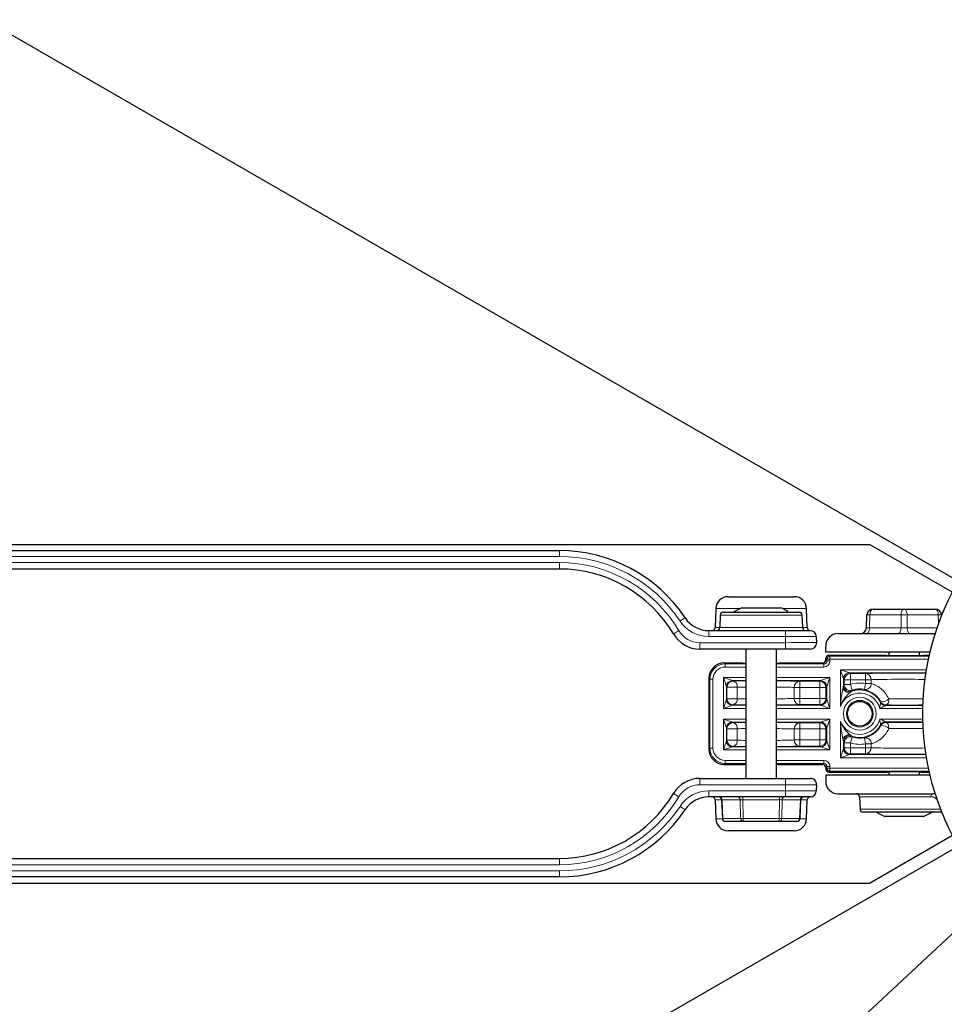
# Model space of a CAD drawing. Header units: millimetres. Extents: x 0 to 4205, y -17 to 2970.
# Tile 12 of 28: x 2209 to 2360, y 517 to 677. Entities that reach past the tile are written whole.
import ezdxf

# ---------------------------------------------------------------- set-up
doc = ezdxf.new("R2010")
doc.units = ezdxf.units.MM
doc.header["$LTSCALE"] = 5
doc.styles.add('SLDTEXTSTYLE0', font='TXT', dxfattribs={"width": 0.605})
doc.dimstyles.new('SLDDIMSTYLE5', dxfattribs={"dimtxt": 12.841593, "dimasz": 16.5, "dimexe": 0, "dimexo": 0.0625, "dimgap": 3.210398, "dimtad": 1, "dimdec": 1, "dimrnd": 1e-09, "dimzin": 12, "dimdsep": 46, "dimtxsty": 'SLDTEXTSTYLE0', "dimsah": 1, "dimcen": 0, "dimadec": 0, "dimazin": 3, "dimtfac": 1, "dimtdec": 1, "dimtofl": 0, "dimtmove": 0, "dimatfit": 3, "dimfxl": 0, "dimfrac": 2, "dimtolj": 1, "dimtzin": 12, "dimarcsym": 0})
doc.dimstyles.new('SLDDIMSTYLE6', dxfattribs={"dimtxt": 12.841593, "dimasz": 16.5, "dimexe": 0, "dimexo": 0.0625, "dimgap": 3.210398, "dimtad": 1, "dimdec": 4, "dimlfac": 5, "dimzin": 12, "dimdsep": 46, "dimtxsty": 'SLDTEXTSTYLE0', "dimsah": 1, "dimcen": 0.09, "dimadec": 3, "dimazin": 3, "dimtfac": 1, "dimtdec": 1, "dimtofl": 0, "dimtmove": 0, "dimatfit": 3, "dimfxl": 0, "dimfrac": 2, "dimtolj": 1, "dimtzin": 12, "dimarcsym": 0})

# ---------------------------------------------------------------- blocks, each defined once
blk = doc.blocks.new('_D_10')
at = {"color": 7, "linetype": 'Continuous', "lineweight": 18}
for p, q in [((2121.39, 304.74), (2399.01, 564.22)), ((2172.39, 383.34), (2175.61, 386.35)), ((2175.61, 386.35), (2189.08, 371.95)), ((2189.08, 371.95), (2185.85, 368.94)), ((2158.07, 369.96), (2154.85, 366.95)), ((2154.85, 366.95), (2168.31, 352.54)), ((2168.31, 352.54), (2171.54, 355.55))]:
    blk.add_line(p, q, dxfattribs=at)
blk.add_arc((2399.01, 564.22), 380, 210, 223.8208, dxfattribs=at)
blk.add_solid([(2121.39, 304.74), (2135.16, 314.18), (2131.74, 317.83)], dxfattribs=at)
at = {"color": 7, "linetype": 'Continuous', "lineweight": 18, "char_height": 13.229, "attachment_point": 1, "rotation": 43.067, "style": 'SLDTEXTSTYLE0'}
for s, insert in [('R380', (2136.18, 376.87)), ('15', (2159.89, 368.01))]:
    blk.add_mtext(s, dxfattribs=dict(at, insert=insert))
blk = doc.blocks.new('_D_11')
at = {"color": 7, "linetype": 'Continuous', "lineweight": 18}
for p, q in [((2069.92, 754.22), (2020.89, 782.53)), ((2069.92, 374.22), (2020.89, 345.92))]:
    blk.add_line(p, q, dxfattribs=at)
blk.add_arc((2399.01, 564.22), 431.61, 150, 210, dxfattribs=at)
for points in [[(2025.22, 780.03), (2015.06, 766.79), (2019.44, 764.37)], [(2025.22, 348.42), (2019.44, 364.07), (2015.06, 361.65)]]:
    blk.add_solid(points, dxfattribs=at)
at = {"color": 7, "linetype": 'Continuous', "lineweight": 18, "insert": (1950.73, 587.14), "char_height": 13.229, "attachment_point": 1, "rotation": 85.3719, "style": 'SLDTEXTSTYLE0'}
blk.add_mtext('60°', dxfattribs=at)

msp = doc.modelspace()

# ---------------------------------------------------------------- linework, layer by layer
at = {"color": 7, "linetype": 'Continuous', "lineweight": 25}
for p, q in [((2369.12823, 581.472355), (2069.916453, 754.222355)), ((2020.002478, 591.722355), (2347.374709, 591.722355)), ((2368.178477, 579.711294), (2347.374709, 591.722355)), ((2063.557355, 590.722355), (2297.054857, 590.722355)), ((2297.054857, 587.722355), (2063.557355, 587.722355)), ((2324.429549, 583.222355), (2335.182665, 583.222355)), ((2322.430766, 581.292154), (2322.322957, 578.204905)), ((2323.643714, 580.722355), (2335.9685, 580.722355)), ((2326.675921, 581.422355), (2332.936292, 581.422355)), ((2337.289255, 578.204905), (2337.181446, 581.292154)), ((2347.961478, 581.222355), (2353.006106, 581.222355)), ((2353.006106, 581.222355), (2358.050734, 581.222355)), ((2323.144018, 580.239805), (2323.072957, 578.204905)), ((2336.539255, 578.204905), (2336.468195, 580.239805)), ((2346.889808, 578.187455), (2346.962087, 580.257254)), ((2359.050125, 580.257254), (2359.054749, 580.124841)), ((2321.311522, 577.722355), (2333.738092, 577.722355)), ((2333.738092, 577.722355), (2337.735655, 577.722355)), ((2337.735655, 577.722355), (2337.771175, 577.722671)), ((2338.735046, 576.757254), (2338.769967, 575.757254)), ((2342.272405, 577.222355), (2357.641871, 577.222355)), ((2333.773013, 574.722355), (2319.860818, 574.722355)), ((2327.306106, 574.722355), (2327.306106, 553.722355)), ((2332.306106, 553.722355), (2332.306106, 574.722355)), ((2337.770576, 574.722355), (2333.773013, 574.722355)), ((2340.306106, 574.222355), (2340.273623, 575.152556)), ((2357.185059, 574.222355), (2340.306106, 574.222355)), ((2350.506106, 574.222355), (2350.506106, 573.69092)), ((2355.506106, 573.69092), (2355.506106, 574.222355)), ((2323.805726, 572.472355), (2326.768098, 572.472355)), ((2332.844115, 572.472355), (2339.806182, 572.472355)), ((2340.306106, 572.972279), (2340.306106, 573.222431)), ((2340.80603, 573.722355), (2349.92446, 573.722355)), ((2356.087753, 573.722355), (2357.068653, 573.722355)), ((2321.306106, 569.972736), (2321.306106, 558.471974)), ((2343.166314, 569.8623), (2343.166314, 568.797364)), ((2350.054668, 565.582562), (2356.027625, 565.582562)), ((2356.027625, 562.862148), (2350.054668, 562.862148)), ((2323.805726, 555.972355), (2327.056106, 555.972355)), ((2332.556106, 555.972355), (2339.806182, 555.972355)), ((2340.306106, 555.472431), (2340.306106, 555.222279)), ((2319.860818, 553.722355), (2333.773013, 553.722355)), ((2333.773013, 553.722355), (2337.770576, 553.722355)), ((2340.306106, 554.222355), (2340.273623, 553.292154)), ((2357.185059, 554.222355), (2340.306106, 554.222355)), ((2340.80603, 554.722355), (2350.256106, 554.722355)), ((2350.506106, 554.742367), (2350.506106, 554.222355)), ((2355.506106, 554.222355), (2355.506106, 554.742367)), ((2355.756106, 554.722355), (2357.068653, 554.722355)), ((2338.769967, 552.687455), (2338.735046, 551.687455)), ((2333.738092, 550.722355), (2321.311522, 550.722355)), ((2322.322957, 550.239805), (2322.430766, 547.152556)), ((2323.378693, 550.2425), (2323.501287, 547.20221)), ((2337.735655, 550.722355), (2333.738092, 550.722355)), ((2336.110926, 547.20221), (2336.233519, 550.2425)), ((2337.181446, 547.152556), (2337.289255, 550.239805)), ((2342.272405, 551.222355), (2357.641871, 551.222355)), ((2345.772957, 550.739805), (2345.844018, 548.704905)), ((2347.374709, 536.722355), (2368.178477, 548.733416)), ((2069.916453, 374.222355), (2369.12823, 546.972355)), ((2359.093702, 548.222355), (2346.343713, 548.222355)), ((2355.49133, 547.522355), (2349.875921, 547.522355)), ((2356.136292, 547.522355), (2355.49133, 547.522355)), ((2326.903494, 546.722355), (2324.000881, 546.722355)), ((2332.708719, 546.722355), (2326.903494, 546.722355)), ((2335.611332, 546.722355), (2332.708719, 546.722355)), ((2335.182665, 545.222355), (2324.429548, 545.222355)), ((2063.557355, 540.722355), (2297.054857, 540.722355)), ((2297.054857, 537.722355), (2063.557355, 537.722355)), ((2020.002478, 536.722355), (2347.374709, 536.722355))]:
    msp.add_line(p, q, dxfattribs=at)
at = {"color": 8, "linetype": 'Continuous', "lineweight": 18}
for p, q in [((2297.054857, 589.757254), (2297.054857, 590.722355)), ((2297.054857, 589.757254), (2063.557355, 589.757254)), ((2063.557355, 588.757254), (2297.054857, 588.757254)), ((2297.054857, 587.722355), (2297.054857, 588.757254)), ((2326.385837, 581.292154), (2322.430766, 581.292154)), ((2337.181446, 581.292154), (2333.226375, 581.292154)), ((2336.468195, 580.239805), (2323.144018, 580.239805)), ((2347.461783, 580.257254), (2347.389504, 578.187455)), ((2352.506411, 580.257254), (2347.461783, 580.257254)), ((2352.506411, 578.187455), (2352.506411, 580.257254)), ((2353.505802, 580.257254), (2353.505802, 578.187455)), ((2358.55043, 580.257254), (2353.505802, 580.257254)), ((2358.597026, 578.922908), (2358.55043, 580.257254)), ((2321.311522, 576.757254), (2321.311522, 577.722355)), ((2322.322957, 578.204905), (2323.072957, 578.204905)), ((2323.072957, 578.204905), (2336.539255, 578.204905)), ((2333.738092, 576.757254), (2333.738092, 577.722355)), ((2336.539255, 578.204905), (2337.289255, 578.204905)), ((2347.389504, 578.187455), (2352.506411, 578.187455)), ((2353.505802, 578.187455), (2358.337003, 578.187455)), ((2319.860818, 574.722355), (2319.860818, 575.757254)), ((2319.860818, 575.757254), (2333.773013, 575.757254)), ((2333.738092, 576.757254), (2321.311522, 576.757254)), ((2333.773013, 575.757254), (2333.738092, 576.757254)), ((2333.773013, 574.722355), (2333.773013, 575.757254)), ((2323.805726, 572.472355), (2323.971701, 572.306379)), ((2339.972158, 572.306379), (2339.806182, 572.472355)), ((2340.472082, 573.056456), (2340.306106, 573.222431)), ((2340.306106, 572.972279), (2340.472082, 572.806303)), ((2340.472082, 573.056456), (2340.972006, 573.056456)), ((2340.472082, 572.806303), (2340.472082, 573.056456)), ((2340.472082, 572.806303), (2340.972006, 572.806303)), ((2340.80603, 573.722355), (2340.972006, 573.556379)), ((2340.972006, 573.556379), (2340.972006, 573.056456)), ((2340.972006, 573.556379), (2357.0314, 573.556379)), ((2340.972006, 573.056456), (2340.972006, 572.806303)), ((2356.923347, 573.056456), (2340.972006, 573.056456)), ((2323.971701, 572.306379), (2323.971701, 571.806456)), ((2323.971701, 572.306379), (2327.306106, 572.306379)), ((2327.306106, 571.806456), (2323.971701, 571.806456)), ((2332.306106, 572.306379), (2339.972158, 572.306379)), ((2339.972158, 571.806456), (2332.306106, 571.806456)), ((2339.972158, 572.306379), (2339.972158, 571.806456)), ((2343.166314, 569.8623), (2342.66639, 571.362071)), ((2342.66639, 565.41972), (2342.66639, 571.362071)), ((2342.66639, 571.362071), (2356.602988, 571.362071)), ((2342.66639, 571.362071), (2344.166161, 570.862148)), ((2321.472082, 569.80676), (2321.306106, 569.972736)), ((2321.972006, 569.80676), (2321.472082, 569.80676)), ((2321.472082, 558.637949), (2321.472082, 569.80676)), ((2321.972006, 569.80676), (2321.972006, 558.637949)), ((2323.66639, 570.112071), (2325.166161, 569.612148)), ((2323.66639, 570.112071), (2327.306106, 570.112071)), ((2323.66639, 565.082638), (2323.66639, 570.112071)), ((2324.166314, 568.6123), (2323.66639, 570.112071)), ((2327.306106, 569.612148), (2325.166161, 569.612148)), ((2325.166161, 569.612148), (2325.245579, 569.53273)), ((2332.306106, 570.112071), (2340.945823, 570.112071)), ((2339.446051, 569.612148), (2332.306106, 569.612148)), ((2336.076074, 569.489505), (2339.323409, 569.489505)), ((2336.076074, 569.489505), (2336.076074, 568.489658)), ((2339.323409, 569.489505), (2339.446051, 569.612148)), ((2339.323409, 569.489505), (2339.323409, 568.489658)), ((2339.446051, 569.612148), (2340.945823, 570.112071)), ((2340.945823, 570.112071), (2340.445899, 568.6123)), ((2340.945823, 570.112071), (2340.945823, 565.082638)), ((2343.288956, 569.739658), (2343.166314, 569.8623)), ((2343.288956, 568.968413), (2343.288956, 569.739658)), ((2344.288804, 569.739658), (2343.288956, 569.739658)), ((2356.521837, 570.862148), (2344.166161, 570.862148)), ((2344.166161, 570.862148), (2344.288804, 570.739505)), ((2344.288804, 570.739505), (2346.736138, 570.739505)), ((2344.288804, 570.739505), (2344.288804, 569.739658)), ((2346.736138, 569.739658), (2344.288804, 569.739658)), ((2344.288804, 569.739658), (2344.288804, 568.968413)), ((2346.736138, 570.739505), (2346.736138, 569.739658)), ((2347.665022, 569.739658), (2346.736138, 569.739658)), ((2346.736138, 569.117486), (2346.736138, 569.739658)), ((2347.665022, 569.739658), (2347.665022, 569.117486)), ((2324.166314, 568.6123), (2324.166314, 566.58241)), ((2324.245731, 568.532882), (2324.166314, 568.6123)), ((2324.245731, 566.661827), (2324.245731, 568.532882)), ((2325.921212, 568.532882), (2324.245731, 568.532882)), ((2325.921212, 568.532882), (2325.921212, 566.661827)), ((2335.14719, 566.705052), (2335.14719, 568.489658)), ((2336.076074, 568.489658), (2335.14719, 568.489658)), ((2339.323409, 568.489658), (2336.076074, 568.489658)), ((2336.076074, 568.489658), (2336.076074, 566.705052)), ((2339.323409, 566.705052), (2339.323409, 568.489658)), ((2340.323257, 568.489658), (2339.323409, 568.489658)), ((2340.445899, 568.6123), (2340.323257, 568.489658)), ((2340.323257, 568.489658), (2340.323257, 566.705052)), ((2340.445899, 566.58241), (2340.445899, 568.6123)), ((2344.288804, 568.968413), (2343.288956, 568.968413)), ((2344.288804, 568.968413), (2344.593272, 568.01605)), ((2346.736138, 569.117486), (2346.549514, 568.13521)), ((2347.665022, 569.117486), (2346.736138, 569.117486)), ((2323.66639, 565.082638), (2324.166314, 566.58241)), ((2324.166314, 566.58241), (2324.245731, 566.661827)), ((2325.921212, 566.661827), (2324.245731, 566.661827)), ((2336.076074, 566.705052), (2335.14719, 566.705052)), ((2336.076074, 566.705052), (2336.076074, 565.705204)), ((2336.076074, 566.705052), (2339.323409, 566.705052)), ((2339.323409, 566.705052), (2339.323409, 565.705204)), ((2340.323257, 566.705052), (2339.323409, 566.705052)), ((2340.323257, 566.705052), (2340.445899, 566.58241)), ((2340.445899, 566.58241), (2340.945823, 565.082638)), ((2325.166161, 565.582562), (2323.66639, 565.082638)), ((2327.306106, 565.082638), (2323.66639, 565.082638)), ((2325.245579, 565.661979), (2325.166161, 565.582562)), ((2325.166161, 565.582562), (2327.306106, 565.582562)), ((2332.306106, 565.582562), (2339.446051, 565.582562)), ((2340.945823, 565.082638), (2332.306106, 565.082638)), ((2339.323409, 565.705204), (2336.076074, 565.705204)), ((2339.446051, 565.582562), (2339.323409, 565.705204)), ((2340.945823, 565.082638), (2339.446051, 565.582562)), ((2356.014713, 565.082638), (2349.054401, 565.082638)), ((2350.089841, 565.642584), (2350.054668, 565.582562)), ((2323.66639, 563.362071), (2327.306106, 563.362071)), ((2323.66639, 558.332638), (2323.66639, 563.362071)), ((2324.166314, 561.8623), (2323.66639, 563.362071)), ((2323.66639, 563.362071), (2325.166161, 562.862148)), ((2332.306106, 563.362071), (2340.945823, 563.362071)), ((2339.446051, 562.862148), (2340.945823, 563.362071)), ((2340.945823, 563.362071), (2340.445899, 561.8623)), ((2340.945823, 563.362071), (2340.945823, 558.332638)), ((2342.66639, 557.082638), (2342.66639, 563.02499)), ((2349.054401, 563.362071), (2356.014713, 563.362071)), ((2324.166314, 561.8623), (2324.166314, 559.83241)), ((2324.245731, 561.782882), (2324.166314, 561.8623)), ((2324.245731, 559.911827), (2324.245731, 561.782882)), ((2325.921212, 561.782882), (2324.245731, 561.782882)), ((2327.306106, 562.862148), (2325.166161, 562.862148)), ((2325.166161, 562.862148), (2325.245579, 562.78273)), ((2325.921212, 561.782882), (2325.921212, 559.911827)), ((2339.446051, 562.862148), (2332.306106, 562.862148)), ((2335.14719, 559.955052), (2335.14719, 561.739658)), ((2335.14719, 561.739658), (2336.076074, 561.739658)), ((2336.076074, 562.739505), (2339.323409, 562.739505)), ((2336.076074, 561.739658), (2336.076074, 562.739505)), ((2339.323409, 561.739658), (2336.076074, 561.739658)), ((2336.076074, 561.739658), (2336.076074, 559.955052)), ((2339.323409, 562.739505), (2339.446051, 562.862148)), ((2339.323409, 561.739658), (2339.323409, 562.739505)), ((2339.323409, 561.739658), (2340.323257, 561.739658)), ((2339.323409, 559.955052), (2339.323409, 561.739658)), ((2340.445899, 561.8623), (2340.323257, 561.739658)), ((2340.323257, 561.739658), (2340.323257, 559.955052)), ((2340.445899, 559.83241), (2340.445899, 561.8623)), ((2350.054668, 562.862148), (2350.089841, 562.802126)), ((2323.66639, 558.332638), (2324.166314, 559.83241)), ((2324.166314, 559.83241), (2324.245731, 559.911827)), ((2325.921212, 559.911827), (2324.245731, 559.911827)), ((2335.14719, 559.955052), (2336.076074, 559.955052)), ((2336.076074, 558.955204), (2336.076074, 559.955052)), ((2336.076074, 559.955052), (2339.323409, 559.955052)), ((2339.323409, 558.955204), (2339.323409, 559.955052)), ((2339.323409, 559.955052), (2340.323257, 559.955052)), ((2340.323257, 559.955052), (2340.445899, 559.83241)), ((2340.445899, 559.83241), (2340.945823, 558.332638)), ((2344.593272, 560.42866), (2344.288804, 559.476297)), ((2346.549514, 560.3095), (2346.736138, 559.327223)), ((2321.306106, 558.471974), (2321.472082, 558.637949)), ((2321.472082, 558.637949), (2321.972006, 558.637949)), ((2325.166161, 558.832562), (2323.66639, 558.332638)), ((2327.306106, 558.332638), (2323.66639, 558.332638)), ((2325.245579, 558.911979), (2325.166161, 558.832562)), ((2325.166161, 558.832562), (2327.306106, 558.832562)), ((2332.306106, 558.832562), (2339.446051, 558.832562)), ((2340.945823, 558.332638), (2332.306106, 558.332638)), ((2339.323409, 558.955204), (2336.076074, 558.955204)), ((2339.446051, 558.832562), (2339.323409, 558.955204)), ((2340.945823, 558.332638), (2339.446051, 558.832562)), ((2342.66639, 557.082638), (2343.166314, 558.58241)), ((2343.169436, 559.642911), (2343.166314, 559.64761)), ((2343.166314, 559.647345), (2343.166314, 558.58241)), ((2343.166314, 558.58241), (2343.288956, 558.705052)), ((2343.288956, 558.705052), (2343.288956, 559.476297)), ((2343.288956, 559.476297), (2344.288804, 559.476297)), ((2344.288804, 558.705052), (2343.288956, 558.705052)), ((2344.288804, 559.476297), (2344.288804, 558.705052)), ((2344.288804, 558.705052), (2346.736138, 558.705052)), ((2344.288804, 558.705052), (2344.288804, 557.705204)), ((2346.736138, 559.327223), (2347.665022, 559.327223)), ((2346.736138, 558.705052), (2346.736138, 559.327223)), ((2346.736138, 558.705052), (2346.736138, 557.705204)), ((2347.665022, 558.705052), (2346.736138, 558.705052)), ((2347.665022, 559.327223), (2347.665022, 558.705052)), ((2323.971701, 556.638254), (2327.306106, 556.638254)), ((2323.971701, 556.638254), (2323.971701, 556.13833)), ((2332.306106, 556.638254), (2339.972158, 556.638254)), ((2339.972158, 556.13833), (2339.972158, 556.638254)), ((2344.166161, 557.582562), (2342.66639, 557.082638)), ((2356.602988, 557.082638), (2342.66639, 557.082638)), ((2344.288804, 557.705204), (2344.166161, 557.582562)), ((2344.166161, 557.582562), (2356.521837, 557.582562)), ((2346.736138, 557.705204), (2344.288804, 557.705204)), ((2323.971701, 556.13833), (2323.805726, 555.972355)), ((2327.306106, 556.13833), (2323.971701, 556.13833)), ((2339.972158, 556.13833), (2332.306106, 556.13833)), ((2339.806182, 555.972355), (2339.972158, 556.13833)), ((2340.472082, 555.638406), (2340.306106, 555.472431)), ((2340.306106, 555.222279), (2340.472082, 555.388254)), ((2340.472082, 555.638406), (2340.972006, 555.638406)), ((2340.472082, 555.388254), (2340.472082, 555.638406)), ((2340.472082, 555.388254), (2340.972006, 555.388254)), ((2340.972006, 554.88833), (2340.80603, 554.722355)), ((2340.972006, 555.638406), (2340.972006, 555.388254)), ((2340.972006, 555.388254), (2356.923347, 555.388254)), ((2340.972006, 554.88833), (2340.972006, 555.388254)), ((2357.0314, 554.88833), (2340.972006, 554.88833)), ((2319.860818, 553.722355), (2319.860818, 552.687455)), ((2333.773013, 553.722355), (2333.773013, 552.687455)), ((2333.773013, 552.687455), (2319.860818, 552.687455)), ((2321.311522, 551.687455), (2333.738092, 551.687455)), ((2321.311522, 550.722355), (2321.311522, 551.687455)), ((2333.738092, 551.687455), (2333.773013, 552.687455)), ((2333.738092, 550.722355), (2333.738092, 551.687455)), ((2323.378802, 550.239805), (2322.322957, 550.239805)), ((2323.445756, 550.239805), (2323.378693, 550.2425)), ((2326.409557, 550.239805), (2323.445756, 550.239805)), ((2323.445756, 550.239805), (2323.568132, 547.204905)), ((2326.470745, 547.204905), (2326.409557, 550.239805)), ((2326.842306, 550.239805), (2326.842306, 550.722355)), ((2332.769907, 550.239805), (2326.842306, 550.239805)), ((2326.842306, 550.239805), (2326.903494, 547.204905)), ((2332.708719, 547.204905), (2332.769907, 550.239805)), ((2332.769907, 550.239805), (2332.769907, 550.722355)), ((2333.202656, 550.239805), (2333.141468, 547.204905)), ((2336.166457, 550.239805), (2333.202656, 550.239805)), ((2336.044081, 547.204905), (2336.166457, 550.239805)), ((2336.233519, 550.2425), (2336.166457, 550.239805)), ((2337.289255, 550.239805), (2336.233411, 550.239805)), ((2357.342308, 550.739805), (2345.772957, 550.739805)), ((2345.844018, 548.704905), (2358.903628, 548.704905)), ((2322.430766, 547.152556), (2323.505777, 547.152556)), ((2323.568132, 547.204905), (2323.501287, 547.20221)), ((2323.568132, 547.204905), (2326.470745, 547.204905)), ((2326.903494, 547.204905), (2332.708719, 547.204905)), ((2326.903494, 546.722355), (2326.903494, 547.204905)), ((2332.708719, 546.722355), (2332.708719, 547.204905)), ((2333.141468, 547.204905), (2336.044081, 547.204905)), ((2336.110926, 547.20221), (2336.044081, 547.204905)), ((2336.106436, 547.152556), (2337.181446, 547.152556)), ((2297.054857, 540.722355), (2297.054857, 539.687455)), ((2297.054857, 539.687455), (2063.557355, 539.687455)), ((2063.557355, 538.687455), (2297.054857, 538.687455)), ((2297.054857, 537.722355), (2297.054857, 538.687455))]:
    msp.add_line(p, q, dxfattribs=at)
at = {"color": 8, "linetype": 'Continuous', "lineweight": 18, "flags": 128}
for points in [[(2347.461783, 580.257254), (2347.474293, 580.447306), (2347.504705, 580.629091), (2347.551902, 580.795931), (2347.614149, 580.941695), (2347.689159, 581.061025), (2347.774175, 581.149539), (2347.866074, 581.203982), (2347.961478, 581.222355)], [(2352.506411, 580.257254), (2352.518921, 580.447306), (2352.549334, 580.629091), (2352.59653, 580.795931), (2352.658777, 580.941695), (2352.733787, 581.061025), (2352.818803, 581.149539), (2352.910702, 581.203982), (2353.006106, 581.222355)], [(2353.505802, 580.257254), (2353.493291, 580.447306), (2353.462879, 580.629091), (2353.415682, 580.795931), (2353.353436, 580.941695), (2353.278426, 581.061025), (2353.19341, 581.149539), (2353.101511, 581.203982), (2353.006106, 581.222355)], [(2358.55043, 580.257254), (2358.53792, 580.447306), (2358.507507, 580.629091), (2358.460311, 580.795931), (2358.398064, 580.941695), (2358.323054, 581.061025), (2358.238038, 581.149539), (2358.146139, 581.203982), (2358.050734, 581.222355)], [(2346.889808, 577.222355), (2346.985213, 577.240728), (2347.077112, 577.295171), (2347.162128, 577.383684), (2347.237138, 577.503015), (2347.299384, 577.648778), (2347.346581, 577.815618), (2347.376993, 577.997404), (2347.389504, 578.187455)], [(2352.006716, 577.222355), (2352.10212, 577.240728), (2352.194019, 577.295171), (2352.279035, 577.383684), (2352.354045, 577.503015), (2352.416292, 577.648778), (2352.463488, 577.815618), (2352.493901, 577.997404), (2352.506411, 578.187455)], [(2354.005497, 577.222355), (2353.910093, 577.240728), (2353.818194, 577.295171), (2353.733178, 577.383684), (2353.658168, 577.503015), (2353.595921, 577.648778), (2353.548724, 577.815618), (2353.518312, 577.997404), (2353.505802, 578.187455)], [(2350.089841, 565.642584), (2350.173304, 565.664454), (2350.253624, 565.72316), (2350.327774, 565.816491), (2350.392963, 565.940932), (2350.446734, 566.091795), (2350.487063, 566.263397), (2350.51243, 566.449277), (2350.52188, 566.642432)], [(2349.21931, 562.294081), (2349.19685, 562.325355), (2349.180621, 562.347829)], [(2350.089841, 562.802126), (2350.173304, 562.780256), (2350.253624, 562.721549), (2350.327774, 562.628218), (2350.392963, 562.503778), (2350.446734, 562.352915), (2350.487063, 562.181312), (2350.51243, 561.995433), (2350.52188, 561.802278)], [(2357.342308, 550.739805), (2357.349808, 550.83483), (2357.36804, 550.925723), (2357.396334, 551.009143), (2357.43365, 551.082025), (2357.478618, 551.14169), (2357.529584, 551.185947), (2357.584677, 551.213168), (2357.641871, 551.222355)]]:
    msp.add_lwpolyline(points, dxfattribs=at)
at = {"color": 8, "linetype": 'Continuous', "lineweight": 18}
for radius in [2.665899, 2.165975]:
    msp.add_circle((2345.806106, 564.222355), radius, dxfattribs=at)
at = {"color": 7, "linetype": 'Continuous', "lineweight": 25}
msp.add_circle((2345.806106, 564.222355), 2, dxfattribs=at)
for centre, radius, start, end in [((2399.006106, 564.222355), 43, 134.20242492, 330), ((2297.054857, 566.218053), 24.504301, 33.6231528, 90), ((2297.054857, 566.218053), 21.504301, 30.63143474, 90), ((2324.429548, 581.222355), 2, 90, 178), ((2335.182665, 581.222355), 2, 2, 90), ((2323.643713, 580.222355), 0.5, 90, 178), ((2329.806106, 574.060158), 8, 113.03374411, 123.61518218), ((2329.806106, 574.060158), 8, 57.39531506, 66.96625589), ((2335.9685, 580.222355), 0.5, 2, 90), ((2347.961478, 580.222355), 1, 90, 178), ((2358.050734, 580.222355), 1, 2, 90), ((2321.311522, 582.348275), 4.62592, 213.6231528, 270), ((2321.823262, 578.222355), 0.5, 270, 358), ((2322.573262, 578.222355), 0.5, 270, 358), ((2337.038951, 578.222355), 0.5, 182, 270), ((2337.788951, 578.222355), 0.5, 182, 270), ((2337.735655, 576.722355), 1, 2, 90), ((2345.890418, 578.222355), 1, 270, 358), ((2319.860818, 579.722355), 5, 210.63143474, 270), ((2337.770576, 575.722355), 1, 270, 2), ((2342.272405, 575.222355), 2, 90, 182), ((2357.641871, 579.222355), 2, 270, 281.20200381), ((2345.806106, 564.222355), 3.98285, 79.24251972, 107.72894745), ((2350.054859, 566.582735), 1.000173, 209.062907, 269.98904805), ((2350.054859, 561.861975), 1.000173, 90.01095195, 150.937093), ((2319.860818, 548.722355), 5, 90, 149.36856526), ((2337.770576, 552.722355), 1, 358, 90), ((2342.272405, 553.222355), 2, 178, 270), ((2337.735655, 551.722355), 1, 270, 358), ((2297.054857, 562.226656), 21.504301, 270, 329.36856526), ((2321.311522, 546.096434), 4.62592, 90, 146.3768472), ((2321.823262, 550.222355), 0.5, 2, 90), ((2322.879099, 550.222355), 0.5, 2.3005741, 90), ((2336.733113, 550.222355), 0.5, 90, 177.72760686), ((2337.788951, 550.222355), 0.5, 90, 178), ((2345.273262, 550.722355), 0.5, 2, 90), ((2357.641871, 549.222355), 2, 78.79799619, 90), ((2297.054857, 562.226656), 24.504301, 270, 326.3768472), ((2346.343713, 548.722355), 0.5, 182, 270), ((2324.429548, 547.222355), 2, 182, 270), ((2324.000881, 547.222355), 0.5, 182.30908857, 270), ((2335.182665, 547.222355), 2, 270, 358), ((2335.611332, 547.222355), 0.5, 270, 357.69091143), ((2353.006106, 554.884551), 8, 236.38481782, 246.96625589), ((2353.006106, 554.884551), 8, 293.03374411, 303.61518218)]:
    msp.add_arc(centre, radius, start, end, dxfattribs=at)
at = {"color": 8, "linetype": 'Continuous', "lineweight": 18}
for centre, radius, start, end in [((2297.054857, 566.252953), 23.504301, 33.6231528, 90), ((2297.054857, 566.252953), 22.504301, 30.63143474, 90), ((2321.479636, 572.407039), 8.403674, 118.57931741, 125.27224577), ((2321.311522, 582.383175), 5.62592, 213.6231528, 270), ((2347.211935, 575.572515), 4.691397, 86.94717897, 93.05282103), ((2353.006106, 557.381581), 22.881131, 88.748632, 91.251368), ((2358.800278, 575.572515), 4.691397, 86.94717897, 93.05282103), ((2320.551445, 570.235483), 8.548883, 118.90729944, 125.73562028), ((2319.860818, 579.757254), 4, 210.63143474, 270), ((2340.972184, 573.056277), 0.500102, 90.02043702, 179.97956298), ((2325.166518, 568.611943), 1.000205, 90.02043702, 179.97956298), ((2325.245935, 568.532526), 1.000205, 90.02043702, 179.97956298), ((2325.028178, 568.657625), 0.901705, 352.04814428, 76.04852675), ((2336.120539, 568.516794), 0.973727, 92.61726629, 181.59698221), ((2339.323052, 568.489301), 1.000205, 0.02043702, 89.97956298), ((2339.445695, 568.611943), 1.000205, 0.02043702, 89.97956298), ((2344.166518, 569.861943), 1.000205, 90.02043702, 179.97956298), ((2344.28916, 569.739301), 1.000205, 90.02043702, 179.97956298), ((2346.691674, 569.766794), 0.973727, 358.40301779, 87.38273371), ((2344.289195, 568.968949), 1.00024, 180.0307431, 287.69820435), ((2345.806106, 564.222355), 4.982697, 79.24251972, 107.72894745), ((2345.806106, 564.222355), 3.860207, 29.05195505, 109.72058368), ((2346.679003, 569.112702), 0.986031, 262.45395425, 0.27802454), ((2325.166518, 566.582766), 1.000205, 180.02043702, 269.97956298), ((2325.245935, 566.662184), 1.000205, 180.02043702, 269.97956298), ((2325.028178, 566.537084), 0.901705, 283.95147325, 7.95185572), ((2336.120539, 566.677915), 0.973727, 178.40301779, 267.38273371), ((2339.323052, 566.705409), 1.000205, 270.02043702, 359.97956298), ((2339.445695, 566.582766), 1.000205, 270.02043702, 359.97956298), ((2345.806106, 564.222355), 3.360283, 14.83374375, 159.12510641), ((2338.938333, 573.510242), 12.64367, 324.10300574, 324.40310468), ((2349.255814, 568.024817), 1.874544, 268.88417755, 312.485213), ((2350.090031, 566.642756), 1.000172, 209.47493436, 269.98914826), ((2345.806106, 564.222355), 3.360283, 200.87489359, 345.16625625), ((2325.166518, 561.861943), 1.000205, 90.02043702, 179.97956298), ((2325.245935, 561.782526), 1.000205, 90.02043702, 179.97956298), ((2325.028178, 561.907625), 0.901705, 352.04814428, 76.04852675), ((2336.120539, 561.766794), 0.973727, 92.61726629, 181.59698221), ((2339.323052, 561.739301), 1.000205, 0.02043702, 89.97956298), ((2339.445695, 561.861943), 1.000205, 0.02043702, 89.97956298), ((2345.806106, 564.222355), 3.860207, 250.27941632, 330.94804495), ((2350.090031, 561.801953), 1.000172, 90.01085174, 150.52506564), ((2349.255814, 560.419892), 1.874544, 47.514787, 91.11582245), ((2325.166518, 559.832766), 1.000205, 180.02043702, 269.97956298), ((2325.245935, 559.912184), 1.000205, 180.02043702, 269.97956298), ((2325.028178, 559.787084), 0.901705, 283.95147325, 7.95185572), ((2336.120539, 559.927915), 0.973727, 178.40301779, 267.38273371), ((2339.323052, 559.955409), 1.000205, 270.02043702, 359.97956298), ((2339.445695, 559.832766), 1.000205, 270.02043702, 359.97956298), ((2344.289195, 559.47576), 1.00024, 72.30179565, 179.9692569), ((2345.806106, 564.222355), 3.98285, 252.27105255, 280.75748028), ((2346.679003, 559.332008), 0.986031, 359.72197546, 97.54604575), ((2344.166518, 558.582766), 1.000205, 180.02043702, 269.97956298), ((2344.28916, 558.705409), 1.000205, 180.02043702, 269.97956298), ((2345.806106, 564.222355), 4.982697, 252.27105255, 280.75748028), ((2346.691674, 558.677915), 0.973727, 272.61726629, 1.59698221), ((2340.972184, 555.388432), 0.500102, 180.02043702, 269.97956298), ((2319.860818, 548.687455), 4, 90, 149.36856526), ((2321.311522, 546.061535), 5.62592, 90, 146.3768472), ((2297.054857, 562.191757), 22.504301, 270, 329.36856526), ((2320.551445, 558.209227), 8.548883, 234.26437972, 241.09270056), ((2322.978609, 550.256188), 0.467434, 357.99135026, 85.77987715), ((2325.94241, 550.256188), 0.467434, 357.99135026, 85.77987715), ((2333.669803, 550.256188), 0.467434, 94.22012285, 182.00864974), ((2336.633604, 550.256188), 0.467434, 94.22012285, 182.00864974), ((2297.054857, 562.191757), 23.504301, 270, 326.3768472), ((2321.479636, 556.037671), 8.403674, 234.72775423, 241.42068259), ((2324.035279, 547.188521), 0.467434, 177.99135026, 265.77987715), ((2326.937891, 547.188521), 0.467434, 177.99135026, 265.77987715), ((2326.687119, 555.610919), 8.408799, 268.52550734, 271.47449266), ((2332.925093, 555.610919), 8.408799, 268.52550734, 271.47449266), ((2332.674321, 547.188521), 0.467434, 274.22012285, 2.00864974), ((2335.576934, 547.188521), 0.467434, 274.22012285, 2.00864974)]:
    msp.add_arc(centre, radius, start, end, dxfattribs=at)
for centre, major_axis, ratio, start_param, end_param in [((2347.891637, 578.222355), (1.001828, 0.034928), 0.0200473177, 3.1401919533, 4.1866861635), ((2353.006106, 578.222355), (1, 0), 0.0402902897, 4.1891418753, 5.2356360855), ((2333.733217, 576.722355), (5.001829, 0.034893), 0.0069702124, 0.0001947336, 1.5697730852), ((2333.768138, 575.722355), (5.001829, 0.034893), 0.0069702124, 0.0001947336, 1.5697730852), ((2339.971853, 572.806608), (0.707322, -0.707322), 0.9996954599, 5.497939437, 7.0684311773), ((2339.971853, 572.806608), (0.353876, -0.353876), 0.9990870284, 5.497939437, 7.0684311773), ((2323.97231, 569.806151), (1.76809, -1.76809), 0.9998172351, 2.3563467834, 3.9268385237), ((2323.97231, 569.806151), (-1.414644, 1.414644), 0.9996954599, 5.497939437, 7.0684311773), ((2329.806106, 569.445868), (6.75, 0), 0.0174550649, 1.9368929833, 2.3126202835), ((2329.806106, 569.445868), (6.75, 0), 0.0174550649, 0.3794077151, 1.2046996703), ((2353.006106, 570.695868), (6.75, 0), 0.0174550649, 1.024720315, 2.7621849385), ((2353.006106, 569.69602), (5.75, 0), 0.0204907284, 0.9238141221, 2.7621849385), ((2329.806106, 568.44602), (5.75, 0), 0.0204907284, 2.0205931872, 2.3126202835), ((2329.806106, 568.44602), (5.75, 0), 0.0204907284, 0.3794077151, 1.1209994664), ((2329.806106, 566.74869), (5.75, 0), 0.0204907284, 3.9705650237, 4.26259212), ((2329.806106, 566.74869), (5.75, 0), 0.0204907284, 5.1621858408, 5.9037775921), ((2353.006106, 566.74869), (5.75, 0), 0.0204907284, 4.2656362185, 5.2753082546), ((2329.806106, 565.748842), (6.75, 0), 0.0174550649, 3.9705650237, 4.3462923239), ((2329.806106, 565.748842), (6.75, 0), 0.0174550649, 5.0784856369, 5.9037775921), ((2353.006106, 565.748842), (6.75, 0), 0.0174550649, 4.2656362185, 5.1768316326), ((2329.806106, 562.695868), (6.75, 0), 0.0174550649, 1.9368929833, 2.3126202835), ((2329.806106, 561.69602), (5.75, 0), 0.0204907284, 2.0205931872, 2.3126202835), ((2329.806106, 562.695868), (6.75, 0), 0.0174550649, 0.3794077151, 1.2046996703), ((2329.806106, 561.69602), (5.75, 0), 0.0204907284, 0.3794077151, 1.1209994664), ((2353.006106, 562.695868), (6.75, 0), 0.0174550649, 1.1063536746, 2.0175490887), ((2353.006106, 561.69602), (5.75, 0), 0.0204907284, 1.0078770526, 2.0175490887), ((2329.806106, 559.99869), (5.75, 0), 0.0204907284, 3.9705650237, 4.26259212), ((2329.806106, 559.99869), (5.75, 0), 0.0204907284, 5.1621858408, 5.9037775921), ((2323.97231, 558.638559), (1.76809, 1.76809), 0.9998172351, 2.3563467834, 3.9268385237), ((2323.97231, 558.638559), (-1.414644, -1.414644), 0.9996954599, 5.497939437, 7.0684311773), ((2329.806106, 558.998842), (6.75, 0), 0.0174550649, 3.9705650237, 4.3462923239), ((2329.806106, 558.998842), (6.75, 0), 0.0174550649, 5.0784856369, 5.9037775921), ((2353.006106, 558.74869), (5.75, 0), 0.0204907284, 3.5210003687, 5.3593711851), ((2339.971853, 555.638102), (0.707322, 0.707322), 0.9996954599, 5.497939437, 7.0684311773), ((2353.006106, 557.748842), (6.75, 0), 0.0174550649, 3.5210003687, 5.2584649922), ((2339.971853, 555.638102), (0.353876, 0.353876), 0.9990870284, 5.497939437, 7.0684311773), ((2333.733217, 551.722355), (5.001829, -0.034893), 0.0069702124, 4.7134122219, 6.2829905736), ((2333.768138, 552.722355), (5.001829, -0.034893), 0.0069702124, 4.7134122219, 6.2829905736), ((2326.843009, 550.222355), (0.500305, -0.010103), 0.0348357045, 1.5729062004, 2.6194004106), ((2332.769204, 550.222355), (0.500305, 0.010103), 0.0348357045, 0.522192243, 1.5686864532)]:
    msp.add_ellipse(centre, major_axis=major_axis, ratio=ratio, start_param=start_param, end_param=end_param, dxfattribs=at)
at = {"color": 7, "linetype": 'Continuous', "lineweight": 25}
for centre, major_axis, ratio, start_param, end_param in [((2323.806487, 569.971974), (1.768305, -1.768305), 0.9996954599, 2.3563467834, 3.9268385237), ((2329.806106, 572.472371), (3.038009, 0), 0.0174550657, 3.1418973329, 3.745879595), ((2329.806106, 572.472371), (3.038009, 0), 0.0174550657, 5.6788983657, 6.2828806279), ((2339.80603, 572.972431), (-0.353661, 0.353661), 0.9996954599, 2.3563467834, 3.9268385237), ((2340.806183, 573.222279), (0.353661, -0.353661), 0.9996954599, 2.3563467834, 3.9268385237), ((2353.006106, 573.722371), (3.081646, 0), 0.0174550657, 3.1418973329, 6.2828806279), ((2323.806487, 558.472736), (-1.768305, -1.768305), 0.9996954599, 5.497939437, 7.0684311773), ((2329.806106, 555.972369), (2.75, 0), 0.0174550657, 2.7118928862, 3.1418973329), ((2329.806106, 555.972369), (2.75, 0), 0.0174550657, 6.2828806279, 6.7128850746), ((2339.80603, 555.472279), (-0.353661, -0.353661), 0.9996954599, 2.3563467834, 3.9268385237), ((2340.806183, 555.222431), (0.353661, 0.353661), 0.9996954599, 2.3563467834, 3.9268385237), ((2353.006106, 554.722369), (2.75, 0), 0.0174550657, 6.2828806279, 9.4250826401)]:
    msp.add_ellipse(centre, major_axis=major_axis, ratio=ratio, start_param=start_param, end_param=end_param, dxfattribs=at)
at = {"color": 8, "linetype": 'Continuous', "lineweight": 18}
for points, knots in [([(2342.66639, 565.41972), (2342.666971, 565.429113), (2342.68212, 565.673923), (2342.721001, 566.153377), (2342.818332, 566.983415), (2342.934027, 567.699116), (2343.028786, 568.166444), (2343.052454, 568.283165)], [0, 0, 0, 0, 0.0097277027, 0.2535215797, 0.4968913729, 0.8743429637, 1, 1, 1, 1]), ([(2343.052454, 568.283165), (2343.074027, 568.382719), (2343.106665, 568.533328), (2343.141943, 568.699616), (2343.158223, 568.764631), (2343.16469, 568.790208), (2343.16577, 568.79479), (2343.166314, 568.797095)], [0, 0, 0, 0, 0.4979851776, 0.7533724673, 0.8760695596, 0.9376413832, 1, 1, 1, 1]), ([(2343.166314, 568.797095), (2343.166842, 568.798244), (2343.167461, 568.799588), (2343.168253, 568.80044), (2343.168781, 568.80099), (2343.16922, 568.801537), (2343.169484, 568.801866)], [0, 0, 0, 0, 0.50022015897, 0.58544256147, 0.75008408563, 1, 1, 1, 1]), ([(2343.169484, 568.801866), (2343.191365, 568.832763), (2343.231189, 568.888996), (2343.271013, 568.943745), (2343.288956, 568.968413)], [0, 0, 0, 0, 0.549452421, 1, 1, 1, 1]), ([(2344.503359, 567.856092), (2344.502546, 567.85529), (2344.500974, 567.853737), (2344.488418, 567.843158), (2344.448033, 567.812658), (2344.333503, 567.730962), (2344.231292, 567.645912), (2344.163189, 567.589244)], [0, 0, 0, 0, 0.0659537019, 0.1274997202, 0.2473616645, 0.4985160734, 1, 1, 1, 1]), ([(2344.505842, 567.860348), (2344.505293, 567.859341), (2344.504596, 567.858064), (2344.503757, 567.856672), (2344.503508, 567.856271), (2344.503396, 567.856137), (2344.503359, 567.856092)], [0, 0, 0, 0, 0.7222191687, 0.9166639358, 0.9722203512, 1, 1, 1, 1]), ([(2344.593272, 568.01605), (2344.584697, 568.001056), (2344.558973, 567.956076), (2344.529877, 567.904051), (2344.509417, 567.866849), (2344.505842, 567.860348)], [0, 0, 0, 0, 0.2921033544, 0.8763100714, 1, 1, 1, 1]), ([(2349.21931, 566.150629), (2349.063944, 566.390223), (2348.715192, 566.928048), (2347.942459, 567.579998), (2347.108472, 567.989471), (2346.735477, 568.086723), (2346.549514, 568.13521)], [0, 0, 0, 0, 0.1748126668, 0.3924069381, 0.6970741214, 1, 1, 1, 1]), ([(2347.665022, 569.117486), (2347.867967, 569.056972), (2348.291077, 568.930809), (2349.203378, 568.396378), (2350.007177, 567.578902), (2350.358568, 566.939569), (2350.52188, 566.642432)], [0, 0, 0, 0, 0.2712714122, 0.5655625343, 0.7980901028, 1, 1, 1, 1]), ([(2344.163189, 567.589244), (2344.087035, 567.523046), (2343.771743, 567.248973), (2343.17837, 566.583037), (2342.80841, 565.8703), (2342.669319, 565.429015), (2342.66639, 565.41972)], [0, 0, 0, 0, 0.1163045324, 0.4815240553, 0.9890786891, 1, 1, 1, 1]), ([(2349.054401, 565.082638), (2349.054797, 565.085267), (2349.078097, 565.239851), (2349.103493, 565.434232), (2349.135684, 565.702117), (2349.150118, 565.827737), (2349.165061, 565.959095), (2349.172958, 566.029027), (2349.179109, 566.083496), (2349.180499, 566.095797), (2349.18062, 566.096872), (2349.180621, 566.096881)], [0, 0, 0, 0, 0.0064777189, 0.3808501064, 0.4729242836, 0.6851058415, 0.7085729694, 0.8627556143, 0.9150655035, 0.9992834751, 1, 1, 1, 1]), ([(2350.054668, 565.582562), (2350.054658, 565.582557), (2350.053616, 565.581966), (2350.041274, 565.574967), (2349.993837, 565.548276), (2349.926276, 565.510766), (2349.795999, 565.439984), (2349.653805, 565.365436), (2349.464046, 565.270661), (2349.282746, 565.183951), (2349.133488, 565.116917), (2349.05684, 565.083695), (2349.054401, 565.082638)], [0, 0, 0, 0, 0.0006713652, 0.0747742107, 0.1311318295, 0.2417577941, 0.3121364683, 0.5324257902, 0.6267278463, 0.8093589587, 0.9939335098, 1, 1, 1, 1]), ([(2342.66639, 563.02499), (2342.669319, 563.015694), (2342.80841, 562.574409), (2343.178363, 561.861691), (2343.772556, 561.194807), (2344.088775, 560.920166), (2344.165815, 560.853255)], [0, 0, 0, 0, 0.0109067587, 0.5177850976, 0.8825179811, 1, 1, 1, 1]), ([(2343.05329, 560.15753), (2343.029336, 560.27558), (2342.93425, 560.744176), (2342.818332, 561.4613), (2342.721, 562.291331), (2342.68212, 562.770787), (2342.666971, 563.015596), (2342.66639, 563.02499)], [0, 0, 0, 0, 0.1269266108, 0.5038301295, 0.7468465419, 0.9902864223, 1, 1, 1, 1]), ([(2349.180621, 562.347829), (2349.18062, 562.347838), (2349.180499, 562.348913), (2349.179109, 562.361213), (2349.172958, 562.415683), (2349.165061, 562.485615), (2349.150118, 562.616972), (2349.135684, 562.742593), (2349.103493, 563.010478), (2349.078097, 563.204858), (2349.054797, 563.359442), (2349.054401, 563.362071)], [0, 0, 0, 0, 0.0007165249, 0.0849344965, 0.1372443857, 0.2914270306, 0.3148941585, 0.5270757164, 0.6191498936, 0.9935222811, 1, 1, 1, 1]), ([(2349.054401, 563.362071), (2349.05684, 563.361014), (2349.133488, 563.327793), (2349.282746, 563.260758), (2349.464046, 563.174048), (2349.653805, 563.079274), (2349.795999, 563.004726), (2349.926276, 562.933944), (2349.993837, 562.896434), (2350.041274, 562.869743), (2350.053616, 562.862743), (2350.054658, 562.862153), (2350.054668, 562.862148)], [0, 0, 0, 0, 0.0060664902, 0.1906410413, 0.3732721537, 0.4675742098, 0.6878635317, 0.7582422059, 0.8688681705, 0.9252257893, 0.9993286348, 1, 1, 1, 1]), ([(2346.549514, 560.3095), (2346.683417, 560.344488), (2346.948818, 560.413837), (2347.576505, 560.666881), (2348.352599, 561.164596), (2348.938363, 561.81197), (2349.179975, 562.226582), (2349.21931, 562.294081)], [0, 0, 0, 0, 0.2269654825, 0.449857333, 0.7077413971, 0.9524202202, 1, 1, 1, 1]), ([(2350.52188, 561.802278), (2350.479898, 561.717865), (2350.232954, 561.221343), (2349.641417, 560.43383), (2348.793778, 559.782502), (2348.103652, 559.457279), (2347.809827, 559.370158), (2347.665022, 559.327223)], [0, 0, 0, 0, 0.0561113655, 0.3300519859, 0.5903906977, 0.7981345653, 1, 1, 1, 1]), ([(2343.166314, 559.64761), (2343.165776, 559.64989), (2343.164707, 559.654422), (2343.158313, 559.679721), (2343.142193, 559.744153), (2343.107151, 559.909125), (2343.074724, 560.058678), (2343.05329, 560.15753)], [0, 0, 0, 0, 0.06235895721, 0.12391600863, 0.24662089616, 0.50202773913, 1, 1, 1, 1]), ([(2344.165815, 560.853255), (2344.233468, 560.797027), (2344.335006, 560.712637), (2344.448563, 560.631604), (2344.488549, 560.601416), (2344.500993, 560.59095), (2344.502555, 560.589411), (2344.503362, 560.588616)], [0, 0, 0, 0, 0.5014589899, 0.7526106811, 0.8725169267, 0.9340745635, 1, 1, 1, 1]), ([(2344.503362, 560.588616), (2344.503378, 560.588599), (2344.503502, 560.588462), (2344.503729, 560.588074), (2344.504595, 560.586669), (2344.505273, 560.585413), (2344.505807, 560.584424)], [0, 0, 0, 0, 0.01039985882, 0.08327841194, 0.27770394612, 1, 1, 1, 1]), ([(2344.505807, 560.584424), (2344.521728, 560.555607), (2344.550695, 560.503177), (2344.580051, 560.451799), (2344.593272, 560.42866)], [0, 0, 0, 0, 0.5496295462, 1, 1, 1, 1]), ([(2343.288956, 559.476297), (2343.271013, 559.500964), (2343.231173, 559.555735), (2343.191333, 559.611991), (2343.169436, 559.642911)], [0, 0, 0, 0, 0.450369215, 1, 1, 1, 1]), ([(2357.342308, 550.739805), (2357.354399, 550.739696), (2357.574951, 550.737719), (2357.978263, 550.620734), (2358.419682, 550.274066), (2358.587142, 549.909056), (2358.659577, 549.751168)], [0, 0, 0, 0, 0.020619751, 0.3761155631, 0.7301351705, 1, 1, 1, 1])]:
    msp.add_open_spline(points, degree=3, knots=knots, dxfattribs=at)
for points in [[(2344.163189, 567.589244), (2344.060282, 567.60972), (2343.854469, 567.650673), (2343.532282, 567.81529), (2343.243047, 568.032653), (2343.115985, 568.199661), (2343.052454, 568.283165)], [(2343.169484, 568.801866), (2343.175049, 568.722157), (2343.186181, 568.56274), (2343.27412, 568.337235), (2343.408956, 568.13817), (2343.588162, 567.976974), (2343.800268, 567.862476), (2344.0331, 567.802503), (2344.275046, 567.795591), (2344.42891, 567.838762), (2344.505842, 567.860348)], [(2343.05329, 560.15753), (2343.116726, 560.241404), (2343.243597, 560.409153), (2343.533298, 560.62733), (2343.856275, 560.792296), (2344.062635, 560.832936), (2344.165815, 560.853255)], [(2344.505807, 560.584424), (2344.428875, 560.606011), (2344.275011, 560.649185), (2344.033063, 560.642275), (2343.800228, 560.582305), (2343.58812, 560.467807), (2343.408912, 560.306611), (2343.274074, 560.107544), (2343.186134, 559.882039), (2343.175002, 559.72262), (2343.169436, 559.642911)]]:
    msp.add_open_spline(points, degree=3, dxfattribs=at)

# ---------------------------------------------------------------- dimensions: what is measured, and where the dimension line sits
at = {"color": 7, "linetype": 'Continuous', "lineweight": 18}
dim = msp.add_angular_dim_2l(base=(1967.398841, 564.222355), line1=((2399.006106, 564.222355), (2069.916453, 754.222355)), line2=((2069.916453, 374.222355), (2399.006106, 564.222355)), dimstyle='SLDDIMSTYLE6', dxfattribs=at)
dim.commit()
dim.dimension.update_dxf_attribs({"geometry": '_D_11', "text_midpoint": (1968.806106, 599.047505), "dimtype": 162})
dim = msp.add_radius_dim(center=(2399.006106, 564.222355), mpoint=(2121.394941, 304.738172), dimstyle='SLDDIMSTYLE5', dxfattribs=at)
dim.commit()
dim.dimension.update_dxf_attribs({"geometry": '_D_10', "text_midpoint": (2180.097111, 359.607311), "dimtype": 164})

doc.saveas('drawing.dxf')
